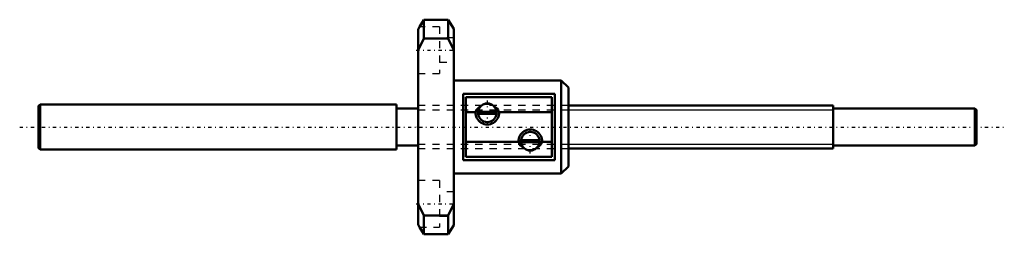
# Model space of a CAD drawing. Header units: millimetres. Extents: x -56 to 82, y -15 to 15.
import ezdxf

# ---------------------------------------------------------------- set-up
doc = ezdxf.new("R2010")
doc.units = ezdxf.units.MM
doc.linetypes.add('Center', pattern=[1.5, 0.45, -0.5, 0.05, -0.5])
doc.linetypes.add('Dashed', pattern=[2, 1, -1])
for name, color, linetype, lineweight in [('2d ConnectionPoints', 7, 'Continuous', 50), ('AM_0', 7, 'Continuous', 50), ('AM_5', 3, 'Continuous', 25), ('AM_7', 7, 'Center', 25), ('AM_9', 6, 'Dashed', 25)]:
    doc.layers.add(name, color=color, linetype=linetype, lineweight=lineweight)

# ---------------------------------------------------------------- blocks, each defined once
blk = doc.blocks.new('1_MBF_0601_3_7_nut_0_in_MBF0601_3_7GT_131LC3A_0__0')
at = {"layer": 'AM_0'}
for p, q in [((0, 13.61), (0.19, 14)), ((0.81, 15), (0.19, 14)), ((4.19, 15), (0.81, 15)), ((0.81, 15), (0.81, 12.36)), ((4.19, 12.36), (4.19, 15)), ((5, 13.7), (4.19, 15)), ((0, -13.61), (0, 13.61)), ((5, -13.7), (5, 13.7)), ((0.81, 12.36), (0, 10.74)), ((4.19, 12.36), (0.81, 12.36)), ((5, 10.74), (4.19, 12.36)), ((20, 6.5), (5, 6.5)), ((21, 5.5), (20, 6.5)), ((20, 6.5), (20, -6.5)), ((6.3, -4.64), (6.3, 4.64)), ((19.1, 4.64), (6.3, 4.64)), ((18.68, 4.17), (6.68, 4.17)), ((6.68, 4.17), (6.68, -4.18)), ((18.68, 4.17), (18.68, -4.18)), ((19.1, -4.64), (19.1, 4.64)), ((21, 5.5), (21, -5.5)), ((8.04, 2.09), (6.68, 2.09)), ((8.38, 1.84), (8.38, 2.14)), ((10.98, 2.14), (8.39, 2.14)), ((10.98, 1.84), (8.39, 1.84)), ((10.98, 1.84), (10.98, 2.14)), ((18.68, 2.09), (11.33, 2.09)), ((14.04, -2.09), (6.68, -2.09)), ((14.38, -2.14), (14.38, -1.84)), ((16.98, -1.84), (14.39, -1.84)), ((16.98, -2.14), (14.39, -2.14)), ((16.98, -2.14), (16.98, -1.84)), ((18.68, -2.09), (17.33, -2.09)), ((6.3, -4.64), (19.1, -4.64)), ((18.68, -4.18), (6.68, -4.18)), ((20, -6.5), (21, -5.5)), ((5, -6.5), (20, -6.5)), ((0, -10.74), (0.81, -12.36)), ((4.19, -12.36), (5, -10.74)), ((4.19, -12.36), (0.81, -12.36)), ((0.81, -12.36), (0.81, -15)), ((4.19, -15), (4.19, -12.36)), ((0.19, -14), (0, -13.61)), ((4.19, -15), (5, -13.7)), ((0.18, -13.99), (0.81, -15)), ((0.81, -15), (4.19, -15))]:
    blk.add_line(p, q, dxfattribs=at)
for points in [[(8.81, 2.94), (8.7, 2.88), (8.47, 2.71), (8.27, 2.5), (8.14, 2.31), (8.04, 2.09)], [(11.33, 2.09), (11.19, 2.37), (11.03, 2.57), (10.85, 2.74), (10.61, 2.91), (10.58, 2.93)], [(14.04, -2.09), (14.18, -2.37), (14.33, -2.57), (14.51, -2.74), (14.75, -2.91), (14.79, -2.93)], [(16.56, -2.94), (16.67, -2.88), (16.89, -2.71), (17.09, -2.5), (17.23, -2.31), (17.33, -2.09)]]:
    blk.add_lwpolyline(points, dxfattribs=at)
for centre, radius, start, end in [((9.68, 1.99), 1.3, 6.6258, 173.3742), ((9.68, 1.99), 1.65, 176.6124, 3.3876), ((9.68, 1.99), 1.3, 186.6258, 353.3742), ((15.68, -1.99), 1.65, 356.6124, 183.3876), ((15.68, -1.99), 1.3, 6.6258, 173.3742), ((15.68, -1.99), 1.3, 186.6258, 353.3742)]:
    blk.add_arc(centre, radius, start, end, dxfattribs=at)
at = {"layer": 'AM_7'}
for p, q in [((-0.25, 10.75), (5.25, 10.75)), ((9.68, 0.26), (9.68, 3.72)), ((7.95, 1.99), (11.42, 1.99)), ((15.68, -3.72), (15.68, -0.26)), ((13.95, -1.99), (17.42, -1.99)), ((-0.25, -10.75), (5.25, -10.75))]:
    blk.add_line(p, q, dxfattribs=at)
at = {"layer": 'AM_9'}
for p, q in [((3, 14), (0.19, 14)), ((3, 14), (3, 7.5)), ((5, 12.45), (3, 12.45)), ((3, 9.05), (5, 9.05)), ((0, 7.5), (3, 7.5)), ((21, 3), (0, 3)), ((0, -3), (21, -3)), ((3, -7.5), (0, -7.5)), ((3, -7.5), (3, -14)), ((5, -9.05), (3, -9.05)), ((3, -12.45), (5, -12.45)), ((0.18, -14), (3, -14))]:
    blk.add_line(p, q, dxfattribs=at)
for points in [[(9.08, 3.06), (8.88, 2.98), (8.81, 2.94)], [(10.29, 3.06), (10.07, 3.12), (9.82, 3.16), (9.56, 3.16), (9.29, 3.12), (9.08, 3.06)], [(10.58, 2.93), (10.35, 3.04), (10.29, 3.06)], [(14.79, -2.93), (15.02, -3.04), (15.08, -3.06)], [(15.08, -3.06), (15.38, -3.14), (15.68, -3.16), (15.99, -3.14), (16.29, -3.06)], [(16.29, -3.06), (16.48, -2.98), (16.56, -2.94)]]:
    blk.add_lwpolyline(points, dxfattribs=at)
for centre, start, end in [((9.68, 1.99), 119.6562, 172.9813), ((9.68, 1.99), 7.0187, 60.3438), ((9.68, 1.99), 187.0187, 352.9813), ((15.68, -1.99), 7.0187, 172.9813), ((15.68, -1.99), 187.0187, 240.3438), ((15.68, -1.99), 299.6562, 352.9813)]:
    blk.add_arc(centre, 1.23, start, end, dxfattribs=at)
blk = doc.blocks.new('2_MBF0601_3_7GT_131LC3A__0__shaft_0_in_MBF0601_3_7GT_131LC3A_0__0')
at = {"layer": 'AM_0'}
for p, q in [((-52.8, 3.15), (-53, 2.95)), ((-53, 2.95), (-53, -2.95)), ((-3, 3.15), (-52.8, 3.15)), ((-52.8, 3.15), (-52.8, -3.15)), ((-3, 3.15), (-3, -3.15)), ((58, 3), (21, 3)), ((58, 3), (58, -3)), ((0, 2.6), (-3, 2.6)), ((77.8, 2.6), (58, 2.6)), ((78, 2.4), (77.8, 2.6)), ((77.8, 2.6), (77.8, -2.6)), ((78, 2.4), (78, -2.4)), ((-3, -2.6), (0, -2.6)), ((58, -2.6), (77.8, -2.6)), ((77.8, -2.6), (78, -2.4)), ((-53, -2.95), (-52.8, -3.15)), ((-52.8, -3.15), (-3, -3.15)), ((21, -3), (58, -3))]:
    blk.add_line(p, q, dxfattribs=at)
at = {"layer": 'AM_5', "linetype": 'Dashed'}
for p, q in [((0, 2.3865), (21, 2.3865)), ((0, -2.3865), (21, -2.3865))]:
    blk.add_line(p, q, dxfattribs=at)
at = {"layer": 'AM_5'}
for p, q in [((21, 2.3865), (58, 2.3865)), ((21, -2.3865), (58, -2.3865))]:
    blk.add_line(p, q, dxfattribs=at)
at = {"layer": 'AM_7'}
blk.add_line((-55.65, 0), (81.9, 0), dxfattribs=at)
at = {"layer": 'AM_9'}
for p, q in [((21, 3), (0, 3)), ((0, -3), (21, -3))]:
    blk.add_line(p, q, dxfattribs=at)

msp = doc.modelspace()

# ---------------------------------------------------------------- linework, layer by layer
at = {"layer": '2d ConnectionPoints'}
msp.add_point((0, 0), dxfattribs=at)
msp.add_point((0, 0), dxfattribs=at)

# ---------------------------------------------------------------- block references
for name in ['1_MBF_0601_3_7_nut_0_in_MBF0601_3_7GT_131LC3A_0__0', '2_MBF0601_3_7GT_131LC3A__0__shaft_0_in_MBF0601_3_7GT_131LC3A_0__0']:
    msp.add_blockref(name, (0, 0))

doc.saveas('drawing.dxf')
